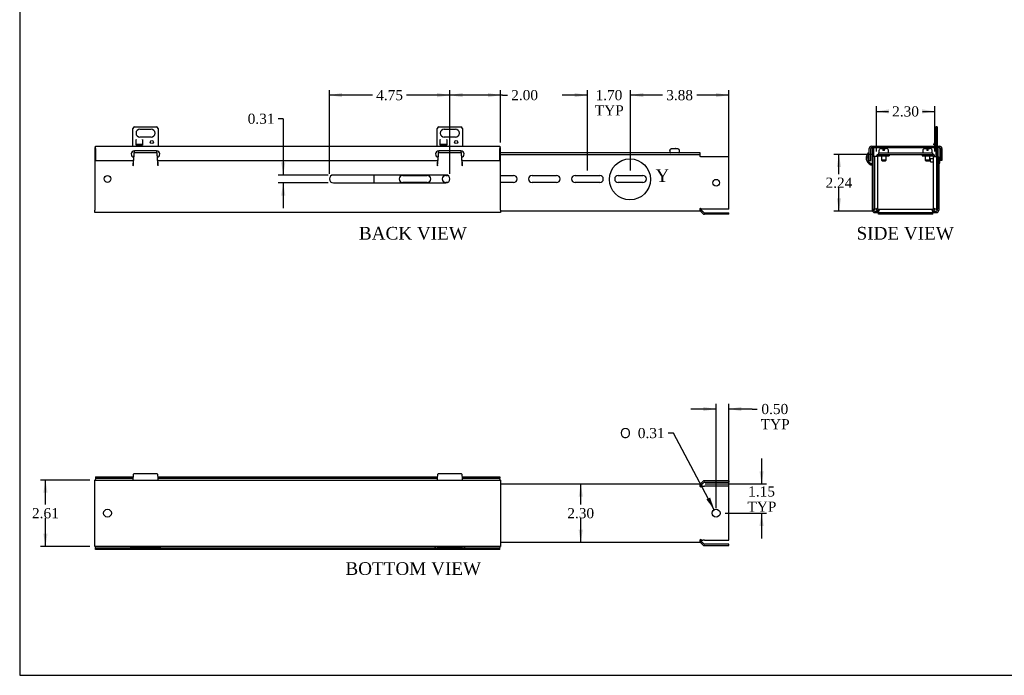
# Model space of a CAD drawing. Header units: inches. Extents: x 0.2 to 77.9, y -0.5 to 51.8.
# Tile 1 of 9: x 0.2 to 39.1, y 0.1 to 25.9. Entities that reach past the tile are written whole.
import ezdxf
from ezdxf.enums import TextEntityAlignment as Align
from ezdxf.lldxf.tags import DXFTag

# ---------------------------------------------------------------- set-up
doc = ezdxf.new("R2010")
doc.units = ezdxf.units.IN
doc.header["$MEASUREMENT"] = 0
for name, color, linetype in [('COM55240', 7, 'Continuous'), ('COM55544-1', 7, 'Continuous'), ('COM55545-1', 7, 'Continuous'), ('COM55546-1', 7, 'Continuous'), ('COM55609-1', 7, 'Continuous'), ('Default', 7, 'Continuous'), ('RVT19019', 7, 'Continuous'), ('SCS19491', 7, 'Continuous')]:
    doc.layers.add(name, color=color, linetype=linetype)
doc.styles.add('SEACAD_Solid_Edge_ANSI1_Symbols', font='txt')
doc.styles.add('SEACAD_Times_New_Roman', font='times.ttf')
tags = doc.linetypes.add('CENTER2', pattern=[1.125, 0.75, -0.125, 0.125, -0.125]).pattern_tags.tags
tags[10:11] = [DXFTag(74, 4), DXFTag(75, 0), DXFTag(340, '0'), DXFTag(46, 0.0), DXFTag(50, 0.0), DXFTag(44, 0.0), DXFTag(45, 0.0)]
tags[8:9] = [DXFTag(74, 4), DXFTag(75, 0), DXFTag(340, '0'), DXFTag(46, 0.0), DXFTag(50, 0.0), DXFTag(44, 0.0), DXFTag(45, 0.0)]
tags[6:7] = [DXFTag(74, 4), DXFTag(75, 0), DXFTag(340, '0'), DXFTag(46, 0.0), DXFTag(50, 0.0), DXFTag(44, 0.0), DXFTag(45, 0.0)]
tags[4:5] = [DXFTag(74, 4), DXFTag(75, 0), DXFTag(340, '0'), DXFTag(46, 0.0), DXFTag(50, 0.0), DXFTag(44, 0.0), DXFTag(45, 0.0)]
doc.dimstyles.new('HAMMOND_(STH_-_66x44)', dxfattribs={"dimtxt": 0.4, "dimasz": 0.5, "dimexe": 0.2, "dimexo": 0.2, "dimgap": 0.1, "dimtad": 0, "dimtih": 1, "dimtoh": 1, "dimzin": 0, "dimdsep": 46, "dimtxsty": 'SEACAD_Times_New_Roman', "dimblk1": '_SE_FILLED', "dimblk2": '_SE_FILLED', "dimsah": 1, "dimcen": 0.2, "dimadec": 0, "dimazin": 0, "dimtfac": 0.8, "dimtofl": 0, "dimtmove": 0, "dimatfit": 3, "dimfxl": 1, "dimtolj": 1, "dimtzin": 0, "dimarcsym": 0})

# ---------------------------------------------------------------- blocks, each defined once
blk = doc.blocks.new('SE')
at = {"layer": 'COM55240', "color": 7, "linetype": 'Continuous'}
for p, q in [((36.421, 21.691), (36.364, 21.691)), ((36.364, 21.691), (36.364, 21.629)), ((36.364, 21.629), (36.364, 20.927)), ((36.421, 21.629), (36.364, 21.629)), ((36.421, 21.691), (36.421, 21.629)), ((36.421, 21.629), (36.421, 20.927)), ((36.361, 21.179), (36.276, 20.997)), ((36.328, 20.973), (36.276, 20.997)), ((36.364, 21.05), (36.328, 20.973)), ((36.364, 20.87), (36.364, 20.52))]:
    blk.add_line(p, q, dxfattribs=at)
blk.add_arc((36.335, 21.191), 0.029, 335, 0, dxfattribs=at)
at = {"layer": 'COM55544-1', "color": 7, "linetype": 'Continuous'}
for p, q in [((33.739, 20.673), (33.731, 20.684)), ((33.864, 18.399), (33.864, 20.87)), ((33.864, 20.87), (33.921, 20.87)), ((33.921, 20.52), (33.921, 20.87)), ((36.421, 20.87), (36.421, 20.52)), ((36.478, 20.87), (36.421, 20.87)), ((36.478, 20.87), (36.478, 18.399)), ((33.797, 20.196), (33.816, 20.25)), ((33.797, 20.196), (33.845, 20.179)), ((33.816, 20.25), (33.864, 20.233)), ((33.845, 20.179), (33.864, 20.231)), ((33.921, 18.399), (33.921, 18.45)), ((33.95, 18.37), (34.106, 18.37)), ((33.95, 18.313), (34.1, 18.313)), ((36.235, 18.37), (36.392, 18.37)), ((36.241, 18.313), (36.392, 18.313)), ((36.421, 18.45), (36.421, 18.399))]:
    blk.add_line(p, q, dxfattribs=at)
for centre, radius, start, end in [((33.892, 20.458), 0.278, 125.398, 250), ((33.892, 20.458), 0.221, 133.8652, 250), ((33.835, 20.152), 0.029, 0.0001, 69.9999), ((33.95, 18.399), 0.086, 180, 270), ((33.95, 18.399), 0.029, 180, 270), ((36.392, 18.399), 0.086, 270, 0), ((36.392, 18.399), 0.029, 270, 0)]:
    blk.add_arc(centre, radius, start, end, dxfattribs=at)
at = {"layer": 'COM55545-1', "color": 7, "linetype": 'Continuous'}
for p, q in [((33.739, 20.365), (33.739, 20.841)), ((33.796, 20.365), (33.796, 20.841)), ((33.825, 20.927), (36.517, 20.927)), ((33.825, 20.87), (33.864, 20.87)), ((33.921, 20.87), (36.421, 20.87)), ((36.478, 20.87), (36.517, 20.87)), ((36.546, 20.841), (36.546, 20.365)), ((36.603, 20.841), (36.603, 20.365)), ((33.739, 20.365), (33.796, 20.365)), ((36.603, 20.365), (36.546, 20.365))]:
    blk.add_line(p, q, dxfattribs=at)
for centre, radius, start, end in [((33.825, 20.841), 0.086, 90, 180), ((33.825, 20.841), 0.029, 90, 180), ((36.517, 20.841), 0.086, 0, 90), ((36.517, 20.841), 0.029, 0, 90)]:
    blk.add_arc(centre, radius, start, end, dxfattribs=at)
at = {"layer": 'COM55546-1', "color": 7, "linetype": 'Continuous'}
for p, q in [((34.106, 20.606), (34.113, 20.606)), ((34.52, 20.606), (34.52, 20.549)), ((35.821, 20.606), (35.821, 20.549)), ((36.229, 20.606), (36.235, 20.606)), ((33.895, 18.45), (33.895, 20.52)), ((33.952, 20.52), (33.895, 20.52)), ((33.952, 18.45), (33.952, 20.52)), ((33.96, 20.52), (33.952, 20.52)), ((34.052, 20.52), (33.96, 20.52)), ((34.052, 20.52), (34.077, 20.52)), ((34.077, 18.456), (34.077, 20.52)), ((34.106, 20.549), (34.52, 20.549)), ((35.821, 20.549), (36.235, 20.549)), ((36.264, 20.52), (36.29, 20.52)), ((36.264, 20.52), (36.264, 18.456)), ((36.29, 20.52), (36.381, 20.52)), ((36.389, 20.52), (36.381, 20.52)), ((36.389, 20.52), (36.389, 18.45)), ((36.389, 20.52), (36.446, 20.52)), ((36.446, 20.52), (36.446, 18.45)), ((33.895, 18.45), (33.952, 18.45)), ((33.952, 18.45), (33.96, 18.45)), ((34.014, 18.45), (33.96, 18.45)), ((34.014, 18.45), (34.052, 18.488)), ((34.02, 18.456), (34.077, 18.456)), ((34.138, 18.402), (34.1, 18.365)), ((34.1, 18.365), (34.1, 18.311)), ((34.1, 18.311), (34.1, 18.302)), ((36.241, 18.302), (34.1, 18.302)), ((34.1, 18.245), (34.1, 18.302)), ((34.106, 18.37), (34.106, 18.427)), ((36.235, 18.427), (34.106, 18.427)), ((36.241, 18.365), (36.204, 18.402)), ((36.235, 18.37), (36.235, 18.427)), ((36.241, 18.311), (36.241, 18.365)), ((36.241, 18.302), (36.241, 18.311)), ((36.241, 18.245), (36.241, 18.302)), ((36.321, 18.456), (36.264, 18.456)), ((36.29, 18.488), (36.328, 18.45)), ((36.381, 18.45), (36.328, 18.45)), ((36.381, 18.45), (36.389, 18.45)), ((36.446, 18.45), (36.389, 18.45)), ((36.241, 18.245), (34.1, 18.245))]:
    blk.add_line(p, q, dxfattribs=at)
for centre, radius, start, end in [((34.106, 20.52), 0.086, 90, 180), ((36.235, 20.52), 0.086, 0, 90), ((34.106, 20.52), 0.029, 90, 180), ((36.235, 20.52), 0.029, 0, 90), ((34.106, 18.456), 0.086, 180, 270), ((34.106, 18.456), 0.029, 180, 270), ((36.235, 18.456), 0.086, 270, 0), ((36.235, 18.456), 0.029, 270, 0)]:
    blk.add_arc(centre, radius, start, end, dxfattribs=at)
for points in [[(34.077, 18.456), (34.077, 18.462), (34.075, 18.467), (34.066, 18.478), (34.06, 18.483), (34.052, 18.488)], [(34.138, 18.402), (34.132, 18.41), (34.127, 18.417), (34.116, 18.425), (34.111, 18.427), (34.106, 18.427)], [(36.235, 18.427), (36.23, 18.427), (36.225, 18.425), (36.214, 18.417), (36.209, 18.41), (36.204, 18.402)], [(36.29, 18.488), (36.282, 18.483), (36.275, 18.478), (36.267, 18.467), (36.264, 18.462), (36.264, 18.456)]]:
    blk.add_open_spline(points, degree=3, knots=[0, 0, 0, 0, 0.5, 0.5, 1, 1, 1, 1], dxfattribs=at)
at = {"layer": 'COM55609-1', "color": 7, "linetype": 'Continuous'}
for p, q in [((34.113, 20.663), (36.229, 20.663)), ((34.113, 20.606), (34.113, 20.663)), ((34.113, 20.606), (36.229, 20.606)), ((36.229, 20.663), (36.229, 20.606))]:
    blk.add_line(p, q, dxfattribs=at)
at = {"layer": 'RVT19019', "color": 7, "linetype": 'Continuous'}
for p, q in [((36.15, 20.308), (36.15, 20.433)), ((36.264, 20.433), (36.15, 20.433)), ((36.15, 20.308), (36.264, 20.308)), ((36.518, 20.265), (36.518, 20.475))]:
    blk.add_line(p, q, dxfattribs=at)
for centre, start, end in [((36.498, 20.475), 0, 180), ((36.498, 20.265), 180, 0)]:
    blk.add_arc(centre, 0.02, start, end, dxfattribs=at)
at = {"layer": 'SCS19491', "color": 7, "linetype": 'Continuous'}
for p, q in [((34.121, 20.748), (34.121, 20.688)), ((34.189, 20.834), (34.215, 20.838)), ((34.215, 20.838), (34.279, 20.838)), ((34.279, 20.838), (34.279, 20.763)), ((34.339, 20.763), (34.279, 20.763)), ((34.339, 20.838), (34.404, 20.838)), ((34.339, 20.763), (34.339, 20.838)), ((34.496, 20.688), (34.496, 20.748)), ((35.845, 20.748), (35.845, 20.688)), ((35.913, 20.834), (35.939, 20.838)), ((35.939, 20.838), (36.003, 20.838)), ((36.003, 20.838), (36.003, 20.763)), ((36.063, 20.763), (36.003, 20.763)), ((36.063, 20.838), (36.128, 20.838)), ((36.063, 20.763), (36.063, 20.838)), ((36.22, 20.688), (36.22, 20.748)), ((34.214, 20.549), (34.214, 20.38)), ((34.404, 20.38), (34.214, 20.38)), ((34.214, 20.38), (34.244, 20.35)), ((34.244, 20.35), (34.374, 20.35)), ((34.374, 20.35), (34.404, 20.38)), ((34.404, 20.38), (34.404, 20.549)), ((35.938, 20.549), (35.938, 20.38)), ((36.128, 20.38), (35.938, 20.38)), ((35.938, 20.38), (35.968, 20.35)), ((35.968, 20.35), (36.098, 20.35)), ((36.098, 20.35), (36.128, 20.38)), ((36.128, 20.38), (36.128, 20.549))]:
    blk.add_line(p, q, dxfattribs=at)
for centre, radius, start, end in [((34.211, 20.748), 0.09, 104.8512, 180), ((34.146, 20.688), 0.025, 180, 270), ((34.404, 20.744), 0.0938, 72.0854, 90.0791), ((34.406, 20.748), 0.09, 0, 73.3067), ((34.471, 20.688), 0.025, 270, 0), ((35.935, 20.748), 0.09, 104.8512, 180), ((35.87, 20.688), 0.025, 180, 270), ((36.128, 20.744), 0.0938, 72.0854, 90.0791), ((36.13, 20.748), 0.09, 0, 73.3067), ((36.195, 20.688), 0.025, 270, 0)]:
    blk.add_arc(centre, radius, start, end, dxfattribs=at)
for points in [[(34.188, 20.835), (34.188, 20.835), (34.189, 20.835), (34.189, 20.834)], [(34.433, 20.833), (34.432, 20.834), (34.432, 20.834), (34.432, 20.834)], [(35.912, 20.835), (35.912, 20.835), (35.913, 20.835), (35.913, 20.834)], [(36.157, 20.833), (36.156, 20.834), (36.156, 20.834), (36.156, 20.834)]]:
    blk.add_open_spline(points, degree=3, dxfattribs=at)
blk = doc.blocks.new('SE2')
at = {"layer": 'COM55240', "color": 7, "linetype": 'Continuous'}
for p, q in [((4.699, 20.927), (4.699, 21.629)), ((4.762, 21.691), (5.637, 21.691)), ((4.98, 21.597), (5.418, 21.597)), ((5.699, 21.629), (5.699, 20.927)), ((16.699, 20.927), (16.699, 21.629)), ((16.762, 21.691), (17.637, 21.691)), ((16.98, 21.597), (17.418, 21.597)), ((17.699, 21.629), (17.699, 20.927)), ((4.824, 21.191), (4.824, 21.191)), ((4.824, 20.972), (4.824, 21.191)), ((4.824, 21.191), (4.824, 21.179)), ((4.824, 20.997), (4.824, 21.179)), ((4.824, 20.973), (4.824, 20.997)), ((5.074, 20.997), (4.824, 20.997)), ((5.074, 20.973), (4.824, 20.973)), ((5.074, 20.972), (4.824, 20.972)), ((5.418, 21.285), (4.98, 21.285)), ((5.074, 21.191), (5.074, 20.972)), ((5.074, 21.191), (5.074, 21.191)), ((5.074, 21.179), (5.074, 21.191)), ((5.074, 21.179), (5.074, 20.997)), ((5.074, 20.973), (5.074, 20.997)), ((16.824, 21.191), (16.824, 21.191)), ((16.824, 20.972), (16.824, 21.191)), ((16.824, 21.191), (16.824, 21.179)), ((16.824, 20.997), (16.824, 21.179)), ((16.824, 20.973), (16.824, 20.997)), ((17.074, 20.997), (16.824, 20.997)), ((17.074, 20.973), (16.824, 20.973)), ((17.074, 20.972), (16.824, 20.972)), ((17.418, 21.285), (16.98, 21.285)), ((17.074, 21.191), (17.074, 20.972)), ((17.074, 21.191), (17.074, 21.191)), ((17.074, 21.179), (17.074, 21.191)), ((17.074, 21.179), (17.074, 20.997)), ((17.074, 20.973), (17.074, 20.997))]:
    blk.add_line(p, q, dxfattribs=at)
for centre in [(5.449, 21.091), (17.449, 21.091)]:
    blk.add_circle(centre, 0.0625, dxfattribs=at)
for centre, radius, start, end in [((4.813, 21.577), 0.125, 114.2952, 155.7048), ((4.98, 21.441), 0.156, 90, 270), ((5.418, 21.441), 0.156, 270, 90), ((5.585, 21.577), 0.125, 24.2952, 65.7048), ((16.813, 21.577), 0.125, 114.2952, 155.7048), ((16.98, 21.441), 0.156, 90, 270), ((17.418, 21.441), 0.156, 270, 90), ((17.585, 21.577), 0.125, 24.2952, 65.7048), ((4.813, 20.336), 0.125, 213.8124, 218.1016), ((5.585, 20.336), 0.125, 321.7617, 326.1876)]:
    blk.add_arc(centre, radius, start, end, dxfattribs=at)
at = {"layer": 'COM55544-1', "color": 7, "linetype": 'Continuous'}
for p, q in [((3.199, 20.87), (3.199, 18.399)), ((3.23, 20.87), (3.199, 20.87)), ((4.751, 20.74), (4.729, 20.495)), ((4.76, 20.684), (5.638, 20.684)), ((5.669, 20.495), (5.648, 20.74)), ((16.751, 20.74), (16.729, 20.495)), ((16.76, 20.684), (17.638, 20.684)), ((17.669, 20.495), (17.648, 20.74)), ((19.199, 20.87), (19.168, 20.87)), ((19.199, 18.399), (19.199, 20.87)), ((4.718, 20.365), (4.699, 20.152)), ((4.709, 20.232), (4.713, 20.25)), ((4.709, 20.179), (4.709, 20.232)), ((4.709, 20.179), (4.713, 20.196)), ((4.713, 20.196), (4.713, 20.25)), ((4.74, 20.458), (4.74, 20.458)), ((5.659, 20.458), (5.659, 20.458)), ((5.699, 20.152), (5.68, 20.365)), ((5.685, 20.25), (5.69, 20.232)), ((5.685, 20.196), (5.685, 20.25)), ((5.685, 20.196), (5.69, 20.179)), ((5.69, 20.179), (5.69, 20.232)), ((16.718, 20.365), (16.699, 20.152)), ((16.709, 20.232), (16.713, 20.25)), ((16.709, 20.179), (16.709, 20.232)), ((16.709, 20.179), (16.713, 20.196)), ((16.713, 20.196), (16.713, 20.25)), ((16.74, 20.458), (16.74, 20.458)), ((17.659, 20.458), (17.659, 20.458)), ((17.699, 20.152), (17.68, 20.365)), ((17.685, 20.25), (17.69, 20.232)), ((17.685, 20.196), (17.685, 20.25)), ((17.685, 20.196), (17.69, 20.179)), ((17.69, 20.179), (17.69, 20.232)), ((4.699, 20.152), (4.704, 20.152)), ((5.694, 20.152), (5.699, 20.152)), ((16.699, 20.152), (16.704, 20.152)), ((17.694, 20.152), (17.699, 20.152)), ((17.043, 19.791), (12.605, 19.791)), ((12.605, 19.479), (17.043, 19.479)), ((3.199, 18.313), (3.199, 18.399)), ((19.199, 18.313), (3.199, 18.313)), ((19.199, 18.399), (19.199, 18.313))]:
    blk.add_line(p, q, dxfattribs=at)
blk.add_circle((3.699, 19.635), 0.133, dxfattribs=at)
for centre, radius, start, end in [((6.23, 20.105), 1.527, 175.2, 178.238), ((4.168, 20.105), 1.527, 1.762, 4.8), ((18.23, 20.105), 1.527, 175.2, 178.238), ((16.168, 20.105), 1.527, 1.762, 4.8), ((4.871, 20.137), 0.167, 165.6155, 175.0878), ((5.527, 20.137), 0.167, 4.9122, 14.3845), ((16.871, 20.137), 0.167, 165.6155, 175.0878), ((17.527, 20.137), 0.167, 4.9122, 14.3845), ((12.605, 19.635), 0.156, 90, 270), ((17.043, 19.635), 0.156, 270, 90)]:
    blk.add_arc(centre, radius, start, end, dxfattribs=at)
for points, knots in [([(4.713, 20.196), (4.715, 20.205), (4.717, 20.217), (4.721, 20.246), (4.723, 20.264), (4.727, 20.303), (4.729, 20.325), (4.733, 20.371), (4.735, 20.395), (4.739, 20.445), (4.741, 20.471), (4.745, 20.521), (4.747, 20.545), (4.751, 20.591), (4.753, 20.613), (4.757, 20.652), (4.758, 20.67), (4.76, 20.684)], [0, 0, 0, 0, 0.125, 0.125, 0.25, 0.25, 0.375, 0.375, 0.5, 0.5, 0.625, 0.625, 0.75, 0.75, 0.875, 0.875, 1, 1, 1, 1]), ([(5.638, 20.684), (5.64, 20.67), (5.642, 20.652), (5.646, 20.613), (5.648, 20.591), (5.652, 20.545), (5.654, 20.521), (5.658, 20.471), (5.659, 20.445), (5.663, 20.395), (5.665, 20.371), (5.669, 20.325), (5.671, 20.303), (5.675, 20.264), (5.677, 20.246), (5.681, 20.217), (5.683, 20.205), (5.685, 20.196)], [0, 0, 0, 0, 0.125, 0.125, 0.25, 0.25, 0.375, 0.375, 0.5, 0.5, 0.625, 0.625, 0.75, 0.75, 0.875, 0.875, 1, 1, 1, 1]), ([(16.713, 20.196), (16.715, 20.205), (16.717, 20.217), (16.721, 20.246), (16.723, 20.264), (16.727, 20.303), (16.729, 20.325), (16.733, 20.371), (16.735, 20.395), (16.739, 20.445), (16.741, 20.471), (16.745, 20.521), (16.747, 20.545), (16.751, 20.591), (16.753, 20.613), (16.757, 20.652), (16.758, 20.67), (16.76, 20.684)], [0, 0, 0, 0, 0.125, 0.125, 0.25, 0.25, 0.375, 0.375, 0.5, 0.5, 0.625, 0.625, 0.75, 0.75, 0.875, 0.875, 1, 1, 1, 1]), ([(17.638, 20.684), (17.64, 20.67), (17.642, 20.652), (17.646, 20.613), (17.648, 20.591), (17.652, 20.545), (17.654, 20.521), (17.658, 20.471), (17.659, 20.445), (17.663, 20.395), (17.665, 20.371), (17.669, 20.325), (17.671, 20.303), (17.675, 20.264), (17.677, 20.246), (17.681, 20.217), (17.683, 20.205), (17.685, 20.196)], [0, 0, 0, 0, 0.125, 0.125, 0.25, 0.25, 0.375, 0.375, 0.5, 0.5, 0.625, 0.625, 0.75, 0.75, 0.875, 0.875, 1, 1, 1, 1]), ([(4.713, 20.25), (4.717, 20.264), (4.721, 20.288), (4.729, 20.35), (4.733, 20.388), (4.738, 20.438), (4.739, 20.448), (4.74, 20.458)], [0, 0, 0, 0, 0.25, 0.25, 0.5, 0.5, 0.5618883, 0.5618883, 0.5618883, 0.5618883]), ([(5.659, 20.458), (5.66, 20.448), (5.66, 20.438), (5.665, 20.388), (5.669, 20.35), (5.677, 20.288), (5.681, 20.264), (5.685, 20.25)], [0.4381118, 0.4381118, 0.4381118, 0.4381118, 0.5, 0.5, 0.75, 0.75, 1, 1, 1, 1]), ([(16.713, 20.25), (16.717, 20.264), (16.721, 20.288), (16.729, 20.35), (16.733, 20.388), (16.738, 20.438), (16.739, 20.448), (16.74, 20.458)], [0, 0, 0, 0, 0.25, 0.25, 0.5, 0.5, 0.5618883, 0.5618883, 0.5618883, 0.5618883]), ([(17.659, 20.458), (17.66, 20.448), (17.66, 20.438), (17.665, 20.388), (17.669, 20.35), (17.677, 20.288), (17.681, 20.264), (17.685, 20.25)], [0.4381118, 0.4381118, 0.4381118, 0.4381118, 0.5, 0.5, 0.75, 0.75, 1, 1, 1, 1])]:
    blk.add_open_spline(points, degree=3, knots=knots, dxfattribs=at)
at = {"layer": 'COM55545-1', "color": 7, "linetype": 'Continuous'}
for p, q in [((3.23, 20.927), (19.168, 20.927)), ((3.23, 20.841), (3.23, 20.927)), ((3.23, 20.841), (3.23, 20.365)), ((5.637, 20.74), (4.762, 20.74)), ((17.637, 20.74), (16.762, 20.74)), ((19.168, 20.927), (19.168, 20.841)), ((19.168, 20.365), (19.168, 20.841)), ((3.23, 20.365), (4.73, 20.365)), ((5.668, 20.365), (16.73, 20.365)), ((17.668, 20.365), (19.168, 20.365))]:
    blk.add_line(p, q, dxfattribs=at)
for centre, start, end in [((4.762, 20.615), 90, 261.1626), ((5.637, 20.615), 278.8814, 90), ((16.762, 20.615), 90, 261.1626), ((17.637, 20.615), 278.8814, 90)]:
    blk.add_arc(centre, 0.125, start, end, dxfattribs=at)
at = {"layer": 'COM55546-1', "color": 7, "linetype": 'Continuous'}
for p, q in [((16.739, 20.606), (16.752, 20.606)), ((17.646, 20.606), (17.659, 20.606)), ((19.199, 20.606), (27.062, 20.606)), ((27.062, 20.606), (27.062, 20.52)), ((27.083, 20.52), (27.062, 20.52)), ((27.083, 20.52), (27.174, 20.52)), ((27.174, 20.52), (27.235, 20.52)), ((27.235, 20.52), (28.199, 20.52)), ((28.199, 18.45), (28.199, 20.52)), ((14.199, 19.791), (14.199, 19.479)), ((15.34, 19.775), (16.309, 19.775)), ((16.309, 19.494), (15.34, 19.494)), ((17.04, 19.775), (17.111, 19.775)), ((17.111, 19.494), (17.04, 19.494)), ((19.199, 19.775), (19.709, 19.775)), ((19.709, 19.494), (19.199, 19.494)), ((20.44, 19.775), (21.409, 19.775)), ((21.409, 19.494), (20.44, 19.494)), ((22.14, 19.775), (23.109, 19.775)), ((23.109, 19.494), (22.14, 19.494)), ((23.84, 19.775), (24.809, 19.775)), ((24.809, 19.494), (23.84, 19.494)), ((27.062, 18.37), (19.199, 18.37)), ((27.062, 18.456), (27.062, 18.37)), ((27.121, 18.45), (27.083, 18.488)), ((27.083, 18.362), (27.123, 18.402)), ((27.083, 18.362), (27.12, 18.324)), ((27.12, 18.324), (27.16, 18.365)), ((27.174, 18.271), (27.12, 18.324)), ((27.174, 18.45), (27.121, 18.45)), ((27.123, 18.402), (27.16, 18.365)), ((27.16, 18.365), (27.214, 18.311)), ((27.235, 18.45), (27.174, 18.45)), ((28.199, 18.45), (27.235, 18.45)), ((27.235, 18.302), (28.199, 18.302)), ((28.199, 18.245), (28.199, 18.302)), ((28.199, 18.245), (27.235, 18.245))]:
    blk.add_line(p, q, dxfattribs=at)
blk.add_circle((27.699, 19.485), 0.133, dxfattribs=at)
for centre, radius, start, end in [((15.34, 19.635), 0.14, 90, 270), ((16.309, 19.635), 0.141, 270, 90), ((17.04, 19.635), 0.14, 90, 270), ((19.709, 19.635), 0.141, 270, 90), ((20.44, 19.635), 0.14, 90, 270), ((21.409, 19.635), 0.141, 270, 90), ((22.14, 19.635), 0.14, 90, 270), ((23.109, 19.635), 0.141, 270, 90), ((23.84, 19.635), 0.14, 90, 270), ((24.809, 19.635), 0.141, 270, 90), ((26.866, 18.605), 0.246, 322.7794, 331.6074), ((26.859, 18.919), 0.505, 293.7221, 298.1683), ((27.062, 18.341), 0.086, 45, 90), ((27.062, 18.341), 0.0293, 45.236, 89.764), ((27.235, 18.331), 0.086, 225, 270), ((27.235, 18.331), 0.029, 225, 270)]:
    blk.add_arc(centre, radius, start, end, dxfattribs=at)
at = {"layer": 'COM55609-1', "color": 7, "linetype": 'Continuous'}
for p, q in [((16.758, 20.663), (16.744, 20.663)), ((17.654, 20.663), (17.64, 20.663)), ((27.074, 20.663), (19.199, 20.663)), ((27.074, 20.606), (27.062, 20.606)), ((27.074, 20.606), (27.074, 20.663))]:
    blk.add_line(p, q, dxfattribs=at)
at = {"layer": 'SCS19491', "color": 7, "linetype": 'Continuous'}
for p, q in [((25.874, 20.748), (25.874, 20.688)), ((25.878, 20.763), (25.875, 20.763)), ((25.969, 20.838), (26.031, 20.838)), ((26.032, 20.834), (26.092, 20.834)), ((26.086, 20.838), (26.083, 20.838)), ((26.088, 20.838), (26.086, 20.838)), ((26.086, 20.838), (26.086, 20.834)), ((26.091, 20.838), (26.088, 20.838)), ((26.088, 20.834), (26.088, 20.838)), ((26.091, 20.838), (26.154, 20.838)), ((26.092, 20.834), (26.091, 20.838)), ((26.245, 20.763), (26.248, 20.763)), ((26.249, 20.688), (26.249, 20.748))]:
    blk.add_line(p, q, dxfattribs=at)
for centre, radius, start, end in [((25.964, 20.748), 0.09, 170.4059, 180), ((25.899, 20.688), 0.025, 180, 270), ((26.224, 20.688), 0.025, 270, 0), ((26.159, 20.748), 0.09, 0, 9.5941)]:
    blk.add_arc(centre, radius, start, end, dxfattribs=at)
for points in [[(25.878, 20.763), (25.879, 20.768), (25.88, 20.773), (25.884, 20.783), (25.886, 20.788), (25.891, 20.798), (25.895, 20.802), (25.902, 20.81), (25.905, 20.814), (25.914, 20.821), (25.918, 20.824), (25.927, 20.829), (25.932, 20.831), (25.942, 20.834), (25.948, 20.836), (25.958, 20.837), (25.964, 20.838), (25.969, 20.838)], [(26.154, 20.838), (26.16, 20.838), (26.165, 20.837), (26.176, 20.836), (26.181, 20.834), (26.191, 20.831), (26.196, 20.829), (26.205, 20.823), (26.21, 20.821), (26.218, 20.814), (26.222, 20.81), (26.229, 20.802), (26.232, 20.798), (26.237, 20.788), (26.24, 20.783), (26.243, 20.773), (26.245, 20.768), (26.245, 20.763)]]:
    blk.add_open_spline(points, degree=3, knots=[0, 0, 0, 0, 0.125, 0.125, 0.25, 0.25, 0.375, 0.375, 0.5, 0.5, 0.625, 0.625, 0.75, 0.75, 0.875, 0.875, 1, 1, 1, 1], dxfattribs=at)
for points in [[(26.031, 20.838), (26.031, 20.838), (26.031, 20.837), (26.032, 20.834)], [(26.083, 20.838), (26.083, 20.838), (26.082, 20.836), (26.082, 20.833)]]:
    blk.add_open_spline(points, degree=3, dxfattribs=at)
blk = doc.blocks.new('SE5')
at = {"layer": 'COM55544-1', "color": 7, "linetype": 'Continuous'}
for p, q in [((3.199, 7.683), (3.199, 7.769)), ((3.199, 7.769), (19.199, 7.769)), ((4.709, 7.788), (4.713, 7.836)), ((5.659, 8.019), (4.74, 8.019)), ((5.685, 7.836), (5.69, 7.788)), ((16.709, 7.788), (16.713, 7.836)), ((17.659, 8.019), (16.74, 8.019)), ((17.685, 7.836), (17.69, 7.788)), ((19.199, 7.769), (19.199, 7.683)), ((3.199, 5.241), (3.199, 7.683)), ((19.199, 7.683), (19.199, 5.241)), ((3.199, 5.155), (3.199, 5.241)), ((19.199, 5.155), (3.199, 5.155)), ((19.199, 5.241), (19.199, 5.155))]:
    blk.add_line(p, q, dxfattribs=at)
blk.add_circle((3.699, 6.462), 0.156, dxfattribs=at)
for points, knots in [([(4.704, 7.769), (4.705, 7.769), (4.705, 7.769), (4.706, 7.771), (4.706, 7.773), (4.707, 7.776), (4.707, 7.778), (4.708, 7.783), (4.708, 7.785), (4.709, 7.788)], [0, 0, 0, 0, 0.25, 0.25, 0.5, 0.5, 0.75, 0.75, 1, 1, 1, 1]), ([(4.713, 7.836), (4.715, 7.86), (4.717, 7.882), (4.721, 7.923), (4.723, 7.942), (4.727, 7.973), (4.729, 7.986), (4.733, 8.006), (4.735, 8.013), (4.738, 8.018), (4.739, 8.019), (4.74, 8.019)], [0, 0, 0, 0, 0.125, 0.125, 0.25, 0.25, 0.375, 0.375, 0.5, 0.5, 0.5617917, 0.5617917, 0.5617917, 0.5617917]), ([(5.659, 8.019), (5.66, 8.019), (5.66, 8.018), (5.663, 8.013), (5.665, 8.006), (5.669, 7.986), (5.671, 7.973), (5.675, 7.942), (5.677, 7.923), (5.681, 7.882), (5.683, 7.86), (5.685, 7.836)], [0.4382083, 0.4382083, 0.4382083, 0.4382083, 0.5, 0.5, 0.625, 0.625, 0.75, 0.75, 0.875, 0.875, 1, 1, 1, 1]), ([(5.69, 7.788), (5.69, 7.785), (5.69, 7.783), (5.691, 7.778), (5.691, 7.776), (5.692, 7.773), (5.693, 7.771), (5.693, 7.769), (5.694, 7.769), (5.694, 7.769)], [0, 0, 0, 0, 0.25, 0.25, 0.5, 0.5, 0.75, 0.75, 1, 1, 1, 1]), ([(16.704, 7.769), (16.705, 7.769), (16.705, 7.769), (16.706, 7.771), (16.706, 7.773), (16.707, 7.776), (16.707, 7.778), (16.708, 7.783), (16.708, 7.785), (16.709, 7.788)], [0, 0, 0, 0, 0.25, 0.25, 0.5, 0.5, 0.75, 0.75, 1, 1, 1, 1]), ([(16.713, 7.836), (16.715, 7.86), (16.717, 7.882), (16.721, 7.923), (16.723, 7.942), (16.727, 7.973), (16.729, 7.986), (16.733, 8.006), (16.735, 8.013), (16.738, 8.018), (16.739, 8.019), (16.74, 8.019)], [0, 0, 0, 0, 0.125, 0.125, 0.25, 0.25, 0.375, 0.375, 0.5, 0.5, 0.5617917, 0.5617917, 0.5617917, 0.5617917]), ([(17.659, 8.019), (17.66, 8.019), (17.66, 8.018), (17.663, 8.013), (17.665, 8.006), (17.669, 7.986), (17.671, 7.973), (17.675, 7.942), (17.677, 7.923), (17.681, 7.882), (17.683, 7.86), (17.685, 7.836)], [0.4382083, 0.4382083, 0.4382083, 0.4382083, 0.5, 0.5, 0.625, 0.625, 0.75, 0.75, 0.875, 0.875, 1, 1, 1, 1]), ([(17.69, 7.788), (17.69, 7.785), (17.69, 7.783), (17.691, 7.778), (17.691, 7.776), (17.692, 7.773), (17.693, 7.771), (17.693, 7.769), (17.694, 7.769), (17.694, 7.769)], [0, 0, 0, 0, 0.25, 0.25, 0.5, 0.5, 0.75, 0.75, 1, 1, 1, 1])]:
    blk.add_open_spline(points, degree=3, knots=knots, dxfattribs=at)
at = {"layer": 'COM55545-1', "color": 7, "linetype": 'Continuous'}
for p, q in [((3.23, 7.894), (4.718, 7.894)), ((3.23, 7.894), (3.23, 7.837)), ((3.23, 7.837), (4.713, 7.837)), ((3.23, 7.837), (3.23, 7.808)), ((3.23, 7.769), (3.23, 7.808)), ((5.68, 7.894), (16.718, 7.894)), ((5.685, 7.837), (16.713, 7.837)), ((17.68, 7.894), (19.168, 7.894)), ((17.685, 7.837), (19.168, 7.837)), ((19.168, 7.894), (19.168, 7.837)), ((19.168, 7.808), (19.168, 7.837)), ((19.168, 7.808), (19.168, 7.769)), ((3.23, 5.116), (3.23, 5.155)), ((3.23, 5.116), (3.23, 5.087)), ((19.168, 5.087), (3.23, 5.087)), ((3.23, 5.03), (3.23, 5.087)), ((5.699, 5.105), (4.699, 5.105)), ((17.699, 5.097), (16.699, 5.097)), ((19.168, 5.155), (19.168, 5.116)), ((19.168, 5.087), (19.168, 5.116)), ((19.168, 5.03), (19.168, 5.087)), ((19.168, 5.03), (3.23, 5.03))]:
    blk.add_line(p, q, dxfattribs=at)
for centre, radius, start, end in [((4.699, 5.222), 0.125, 212.4118, 237.9948), ((4.697, 5.299), 0.194, 250.7495, 270.6864), ((5.702, 5.299), 0.194, 269.3027, 289.2614), ((5.699, 5.222), 0.125, 302.0052, 327.5882), ((16.699, 5.222), 0.125, 212.4118, 237.9948), ((16.699, 5.222), 0.125, 237.9948, 270), ((17.699, 5.222), 0.125, 270, 302.0052), ((17.699, 5.222), 0.125, 302.0052, 327.5882)]:
    blk.add_arc(centre, radius, start, end, dxfattribs=at)
at = {"layer": 'COM55546-1', "color": 7, "linetype": 'Continuous'}
for p, q in [((19.199, 7.613), (27.062, 7.613)), ((27.062, 7.613), (27.062, 7.527)), ((27.121, 7.659), (27.083, 7.621)), ((27.083, 7.621), (27.123, 7.581)), ((27.083, 7.495), (27.12, 7.532)), ((27.174, 7.532), (27.12, 7.532)), ((27.174, 7.713), (27.121, 7.659)), ((27.121, 7.659), (27.161, 7.619)), ((27.161, 7.619), (27.123, 7.581)), ((27.161, 7.619), (27.214, 7.672)), ((27.174, 7.532), (27.235, 7.532)), ((28.199, 7.738), (27.235, 7.738)), ((27.235, 7.681), (28.199, 7.681)), ((28.199, 7.532), (27.235, 7.532)), ((28.199, 7.738), (28.199, 7.681)), ((28.199, 5.392), (28.199, 7.532)), ((27.062, 5.311), (19.199, 5.311)), ((27.062, 5.397), (27.062, 5.311)), ((27.12, 5.392), (27.083, 5.429)), ((27.083, 5.303), (27.123, 5.343)), ((27.083, 5.303), (27.121, 5.265)), ((27.12, 5.392), (27.174, 5.392)), ((27.121, 5.265), (27.161, 5.305)), ((27.121, 5.265), (27.174, 5.211)), ((27.123, 5.343), (27.161, 5.305)), ((27.214, 5.252), (27.161, 5.305)), ((27.235, 5.392), (27.174, 5.392)), ((27.235, 5.392), (28.199, 5.392)), ((28.199, 5.243), (27.235, 5.243)), ((27.235, 5.186), (28.199, 5.186)), ((28.199, 5.186), (28.199, 5.243))]:
    blk.add_line(p, q, dxfattribs=at)
blk.add_circle((27.699, 6.462), 0.156, dxfattribs=at)
for centre, radius, start, end in [((27.062, 7.642), 0.0293, 270.236, 314.764), ((27.062, 7.642), 0.086, 270, 315), ((26.859, 7.064), 0.505, 61.8317, 66.2779), ((26.866, 7.378), 0.246, 28.3926, 37.2206), ((27.235, 7.652), 0.086, 90, 135), ((27.235, 7.652), 0.029, 90, 135), ((26.866, 5.546), 0.246, 322.7794, 331.6074), ((26.859, 5.86), 0.505, 293.7221, 298.1683), ((27.062, 5.282), 0.086, 45, 90), ((27.062, 5.282), 0.0293, 45.236, 89.764), ((27.235, 5.272), 0.086, 225, 270), ((27.235, 5.272), 0.029, 225, 270)]:
    blk.add_arc(centre, radius, start, end, dxfattribs=at)
at = {"layer": 'RVT19019', "color": 7, "linetype": 'Continuous'}
for p, q in [((5.304, 5.115), (5.094, 5.115)), ((17.304, 5.115), (17.094, 5.115))]:
    blk.add_line(p, q, dxfattribs=at)
for centre, start, end in [((5.094, 5.135), 90, 270), ((5.304, 5.135), 270, 90), ((17.094, 5.135), 90, 270), ((17.304, 5.135), 270, 90)]:
    blk.add_arc(centre, 0.02, start, end, dxfattribs=at)
blk = doc.blocks.new('DMBLK1955')
at = {"layer": 'Default', "linetype": 'Continuous', "transparency": 16777216}
for points in [[(27.199, 10.652), (27.199, 10.485), (27.699, 10.568)], [(28.699, 10.652), (28.199, 10.568), (28.699, 10.485)]]:
    blk.add_hatch(color=7, dxfattribs=at).paths.add_polyline_path(points)
at = {"layer": 'Default', "color": 7, "linetype": 'Continuous', "transparency": 16777216}
for p, q in [((27.699, 10.568), (26.699, 10.568)), ((27.699, 6.662), (27.699, 10.768)), ((28.199, 6.662), (28.199, 10.768)), ((29.117, 10.568), (28.199, 10.568)), ((29.117, 10.568), (29.317, 10.568))]:
    blk.add_line(p, q, dxfattribs=at)
at = {"layer": 'Default', "color": 7, "linetype": 'Continuous', "transparency": 16777216, "style": 'SEACAD_Times_New_Roman'}
for s, p in [('0.50', (29.485, 10.768)), ('TYP', (29.457, 10.168))]:
    blk.add_text(s, height=0.4, dxfattribs=at).set_placement(p, align=Align.TOP_LEFT)
blk = doc.blocks.new('_SE_FILLED')
at = {"color": 0}
blk.add_line((0, 0), (-1, 0), dxfattribs=at)
blk.add_solid([(0, 0), (-1, -0.1665), (-1, 0.1665), (0, 0)], dxfattribs=at)
blk = doc.blocks.new('DMBLK1956')
at = {"layer": 'Default', "linetype": 'Continuous', "transparency": 16777216}
for points in [[(29.575, 8.113), (29.409, 8.113), (29.492, 7.613)], [(29.575, 5.962), (29.492, 6.462), (29.409, 5.962)]]:
    blk.add_hatch(color=7, dxfattribs=at).paths.add_polyline_path(points)
at = {"layer": 'Default', "color": 7, "linetype": 'Continuous', "transparency": 16777216}
for p, q in [((29.492, 8.613), (29.492, 7.613)), ((27.262, 7.613), (29.692, 7.613)), ((28.055, 6.462), (29.692, 6.462)), ((29.492, 6.462), (29.492, 5.462))]:
    blk.add_line(p, q, dxfattribs=at)
at = {"layer": 'Default', "color": 7, "linetype": 'Continuous', "transparency": 16777216, "style": 'SEACAD_Times_New_Roman'}
for s, p in [('1.15', (28.961, 7.519)), ('TYP', (28.933, 6.919))]:
    blk.add_text(s, height=0.4, dxfattribs=at).set_placement(p, align=Align.TOP_LEFT)
blk = doc.blocks.new('DMBLK1957')
at = {"layer": 'Default', "linetype": 'Continuous', "transparency": 16777216}
blk.add_hatch(color=7, dxfattribs=at).paths.add_polyline_path([(27.316, 7.002), (27.626, 6.6), (27.463, 7.08)])
at = {"layer": 'Default', "color": 7, "linetype": 'Continuous', "transparency": 16777216}
for p, q in [((26.012, 9.62), (25.812, 9.62)), ((27.626, 6.6), (26.012, 9.62))]:
    blk.add_line(p, q, dxfattribs=at)
for s, style, p in [('O', 'SEACAD_Solid_Edge_ANSI1_Symbols', (23.914, 9.82)), ('0.31', 'SEACAD_Times_New_Roman', (24.611, 9.82))]:
    blk.add_text(s, height=0.4, dxfattribs=dict(at, style=style)).set_placement(p, align=Align.TOP_LEFT)
blk = doc.blocks.new('DMBLK1963')
at = {"layer": 'Default', "linetype": 'Continuous', "transparency": 16777216}
for points in [[(32.459, 20.106), (32.626, 20.106), (32.543, 20.606)], [(32.459, 18.87), (32.543, 18.37), (32.626, 18.87)]]:
    blk.add_hatch(color=7, dxfattribs=at).paths.add_polyline_path(points)
at = {"layer": 'Default', "color": 7, "linetype": 'Continuous', "transparency": 16777216}
for p, q in [((33.913, 20.606), (32.343, 20.606)), ((32.543, 19.828), (32.543, 20.606)), ((32.543, 18.37), (32.543, 19.288)), ((33.906, 18.37), (32.343, 18.37))]:
    blk.add_line(p, q, dxfattribs=at)
at = {"layer": 'Default', "color": 7, "linetype": 'Continuous', "transparency": 16777216, "style": 'SEACAD_Times_New_Roman'}
blk.add_text('2.24', height=0.4, dxfattribs=at).set_placement((32.012, 19.688), align=Align.TOP_LEFT)
blk = doc.blocks.new('DMBLK1964')
at = {"layer": 'Default', "linetype": 'Continuous', "transparency": 16777216}
for points in [[(34.52, 22.381), (34.02, 22.298), (34.52, 22.215)], [(35.821, 22.381), (35.821, 22.215), (36.321, 22.298)]]:
    blk.add_hatch(color=7, dxfattribs=at).paths.add_polyline_path(points)
at = {"layer": 'Default', "color": 7, "linetype": 'Continuous', "transparency": 16777216}
for p, q in [((34.02, 20.72), (34.02, 22.498)), ((34.02, 22.298), (34.5, 22.298)), ((35.841, 22.298), (36.321, 22.298)), ((36.321, 20.72), (36.321, 22.498))]:
    blk.add_line(p, q, dxfattribs=at)
at = {"layer": 'Default', "color": 7, "linetype": 'Continuous', "transparency": 16777216, "style": 'SEACAD_Times_New_Roman'}
blk.add_text('2.30', height=0.4, dxfattribs=at).set_placement((34.64, 22.498), align=Align.TOP_LEFT)
blk = doc.blocks.new('DMBLK1965')
at = {"layer": 'Default', "linetype": 'Continuous', "transparency": 16777216}
for points in [[(1.17, 7.269), (1.337, 7.269), (1.253, 7.769)], [(1.17, 5.655), (1.253, 5.155), (1.337, 5.655)]]:
    blk.add_hatch(color=7, dxfattribs=at).paths.add_polyline_path(points)
at = {"layer": 'Default', "color": 7, "linetype": 'Continuous', "transparency": 16777216}
for p, q in [((2.999, 7.769), (1.053, 7.769)), ((1.253, 6.802), (1.253, 7.769)), ((1.253, 5.155), (1.253, 6.262)), ((2.999, 5.155), (1.053, 5.155))]:
    blk.add_line(p, q, dxfattribs=at)
at = {"layer": 'Default', "color": 7, "linetype": 'Continuous', "transparency": 16777216, "style": 'SEACAD_Times_New_Roman'}
blk.add_text('2.61', height=0.4, dxfattribs=at).set_placement((0.723, 6.662), align=Align.TOP_LEFT)
blk = doc.blocks.new('DMBLK1966')
at = {"layer": 'Default', "linetype": 'Continuous', "transparency": 16777216}
for points in [[(22.278, 7.113), (22.445, 7.113), (22.361, 7.613)], [(22.278, 5.811), (22.361, 5.311), (22.445, 5.811)]]:
    blk.add_hatch(color=7, dxfattribs=at).paths.add_polyline_path(points)
at = {"layer": 'Default', "color": 7, "linetype": 'Continuous', "transparency": 16777216}
for p, q in [((22.361, 6.802), (22.361, 7.613)), ((22.361, 5.311), (22.361, 6.262))]:
    blk.add_line(p, q, dxfattribs=at)
at = {"layer": 'Default', "color": 7, "linetype": 'Continuous', "transparency": 16777216, "style": 'SEACAD_Times_New_Roman'}
blk.add_text('2.30', height=0.4, dxfattribs=at).set_placement((21.831, 6.662), align=Align.TOP_LEFT)
blk = doc.blocks.new('DMBLK1967')
at = {"layer": 'Default', "linetype": 'Continuous', "transparency": 16777216}
for points in [[(24.824, 23.024), (24.324, 22.94), (24.824, 22.857)], [(27.699, 23.024), (27.699, 22.857), (28.199, 22.94)]]:
    blk.add_hatch(color=7, dxfattribs=at).paths.add_polyline_path(points)
at = {"layer": 'Default', "color": 7, "linetype": 'Continuous', "transparency": 16777216}
for p, q in [((24.324, 19.975), (24.324, 23.14)), ((25.591, 22.94), (24.324, 22.94)), ((28.199, 22.94), (26.932, 22.94)), ((28.199, 19.685), (28.199, 23.14))]:
    blk.add_line(p, q, dxfattribs=at)
at = {"layer": 'Default', "color": 7, "linetype": 'Continuous', "transparency": 16777216, "style": 'SEACAD_Times_New_Roman'}
blk.add_text('3.88', height=0.4, dxfattribs=at).set_placement((25.731, 23.14), align=Align.TOP_LEFT)
blk = doc.blocks.new('DMBLK1968')
at = {"layer": 'Default', "linetype": 'Continuous', "transparency": 16777216}
for points in [[(22.124, 23.024), (22.124, 22.857), (22.624, 22.94)], [(24.824, 23.024), (24.324, 22.94), (24.824, 22.857)]]:
    blk.add_hatch(color=7, dxfattribs=at).paths.add_polyline_path(points)
at = {"layer": 'Default', "color": 7, "linetype": 'Continuous', "transparency": 16777216}
for p, q in [((22.624, 22.94), (21.624, 22.94)), ((22.624, 19.975), (22.624, 23.14)), ((24.324, 19.975), (24.324, 23.14)), ((25.324, 22.94), (24.324, 22.94))]:
    blk.add_line(p, q, dxfattribs=at)
at = {"layer": 'Default', "color": 7, "linetype": 'Continuous', "transparency": 16777216, "style": 'SEACAD_Times_New_Roman'}
for s, p in [('1.70', (22.943, 23.14)), ('TYP', (22.915, 22.54))]:
    blk.add_text(s, height=0.4, dxfattribs=at).set_placement(p, align=Align.TOP_LEFT)
blk = doc.blocks.new('DMBLK1974')
at = {"layer": 'Default', "linetype": 'Continuous', "transparency": 16777216}
for points in [[(17.699, 23.024), (17.199, 22.94), (17.699, 22.857)], [(18.699, 23.024), (18.699, 22.857), (19.199, 22.94)]]:
    blk.add_hatch(color=7, dxfattribs=at).paths.add_polyline_path(points)
at = {"layer": 'Default', "color": 7, "linetype": 'Continuous', "transparency": 16777216}
for p, q in [((17.199, 19.835), (17.199, 23.14)), ((19.279, 22.94), (17.199, 22.94)), ((19.199, 21.07), (19.199, 23.14)), ((19.279, 22.94), (19.479, 22.94))]:
    blk.add_line(p, q, dxfattribs=at)
at = {"layer": 'Default', "color": 7, "linetype": 'Continuous', "transparency": 16777216, "style": 'SEACAD_Times_New_Roman'}
blk.add_text('2.00', height=0.4, dxfattribs=at).set_placement((19.619, 23.14), align=Align.TOP_LEFT)
blk = doc.blocks.new('DMBLK1975')
at = {"layer": 'Default', "linetype": 'Continuous', "transparency": 16777216}
for points in [[(12.949, 23.024), (12.449, 22.94), (12.949, 22.857)], [(16.699, 23.024), (16.699, 22.857), (17.199, 22.94)]]:
    blk.add_hatch(color=7, dxfattribs=at).paths.add_polyline_path(points)
at = {"layer": 'Default', "color": 7, "linetype": 'Continuous', "transparency": 16777216}
for p, q in [((12.449, 19.835), (12.449, 23.14)), ((14.153, 22.94), (12.449, 22.94)), ((17.199, 22.94), (15.495, 22.94)), ((17.199, 19.835), (17.199, 23.14))]:
    blk.add_line(p, q, dxfattribs=at)
at = {"layer": 'Default', "color": 7, "linetype": 'Continuous', "transparency": 16777216, "style": 'SEACAD_Times_New_Roman'}
blk.add_text('4.75', height=0.4, dxfattribs=at).set_placement((14.293, 23.14), align=Align.TOP_LEFT)
blk = doc.blocks.new('DMBLK1976')
at = {"layer": 'Default', "linetype": 'Continuous', "transparency": 16777216}
for points in [[(10.547, 20.291), (10.63, 19.791), (10.713, 20.291)], [(10.547, 18.979), (10.713, 18.979), (10.63, 19.479)]]:
    blk.add_hatch(color=7, dxfattribs=at).paths.add_polyline_path(points)
at = {"layer": 'Default', "color": 7, "linetype": 'Continuous', "transparency": 16777216}
for p, q in [((10.63, 22.009), (10.43, 22.009)), ((10.63, 22.009), (10.63, 19.791)), ((12.405, 19.791), (10.43, 19.791)), ((12.405, 19.479), (10.43, 19.479)), ((10.63, 19.479), (10.63, 18.479))]:
    blk.add_line(p, q, dxfattribs=at)
at = {"layer": 'Default', "color": 7, "linetype": 'Continuous', "transparency": 16777216, "style": 'SEACAD_Times_New_Roman'}
blk.add_text('0.31', height=0.4, dxfattribs=at).set_placement((9.228, 22.209), align=Align.TOP_LEFT)
blk = doc.blocks.new('SE12')
at = {"color": 7, "linetype": 'Continuous', "style": 'SEACAD_Times_New_Roman'}
blk.add_text('Y', height=0.5, dxfattribs=at).set_placement((25.307, 20.02), align=Align.TOP_LEFT)
blk = doc.blocks.new('SE11')
at = {"layer": 'Default', "color": 7, "linetype": 'CENTER2'}
blk.add_circle((24.302, 19.618), 0.808, dxfattribs=at)
at = {"layer": 'Default'}
blk.add_blockref('SE12', (0, 0), dxfattribs=at)
blk = doc.blocks.new('BORDER')
at = {"layer": 'Default', "color": 7, "linetype": 'Continuous'}
for p, q in [((-41.86, 27.86), (-41.86, 0)), ((-41.86, 0), (0, 0))]:
    blk.add_line(p, q, dxfattribs=at)

msp = doc.modelspace()

# ---------------------------------------------------------------- block references
at = {"layer": 'Default', "color": 7, "xscale": 1.855, "yscale": 1.855, "zscale": 1.855}
msp.add_blockref('BORDER', (77.888, 0.072), dxfattribs=at)
at = {"layer": 'Default'}
for name in ['SE2', 'SE', 'SE11', 'SE5']:
    msp.add_blockref(name, (0, 0), dxfattribs=at)

# ---------------------------------------------------------------- texts
at = {"layer": 'Default', "color": 7, "linetype": 'Continuous', "style": 'SEACAD_Times_New_Roman'}
for s, p in [('BACK VIEW', (13.614, 17.745)), ('SIDE VIEW', (33.236, 17.745)), ('BOTTOM VIEW', (13.081, 4.53))]:
    msp.add_text(s, height=0.5, dxfattribs=at).set_placement(p, align=Align.TOP_LEFT)

# ---------------------------------------------------------------- dimensions: what is measured, and where the dimension line sits
at = {"layer": 'Default', "color": 7, "linetype": 'Continuous'}
for base, p1, p2, text, picture, middle in [((12.449, 22.94), (17.199, 19.635), (12.449, 19.635), '\\A1;<>', 'DMBLK1975', (14.824, 22.94)), ((22.624, 22.94), (24.324, 19.775), (22.624, 19.775), '\\A1;<>\\PTYP', 'DMBLK1968', (23.474, 22.94)), ((24.324153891, 22.940225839), (28.199153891, 19.485088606), (24.324153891, 19.775433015), '\\A1;<>', 'DMBLK1967', (26.261653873, 22.940225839))]:
    dim = msp.add_linear_dim(base=base, p1=p1, p2=p2, text=text, dimstyle='HAMMOND_(STH_-_66x44)', dxfattribs=at)
    dim.commit()
    dim.dimension.update_dxf_attribs({"geometry": picture, "text_midpoint": middle, "dimtype": 160})
for base, p1, p2, text, picture, middle in [((17.199, 22.94), (19.199, 18.399), (17.199, 19.635), '\\A1;<>', 'DMBLK1974', (19.479, 22.94)), ((27.699, 10.568), (28.199, 6.462), (27.699, 6.462), '\\A1;<>\\PTYP', 'DMBLK1955', (29.317, 10.568))]:
    dim = msp.add_linear_dim(base=base, p1=p1, p2=p2, text=text, dimstyle='HAMMOND_(STH_-_66x44)', override={"dimtmove": 1}, dxfattribs=at)
    dim.commit()
    dim.dimension.update_dxf_attribs({"geometry": picture, "text_midpoint": middle, "dimtype": 160})
dim = msp.add_linear_dim(base=(10.63, 19.791), p1=(12.605, 19.791), p2=(12.605, 19.479), angle=270, text='\\A1;<>', dimstyle='HAMMOND_(STH_-_66x44)', override={"dimtmove": 1}, dxfattribs=at)
dim.commit()
dim.dimension.update_dxf_attribs({"geometry": 'DMBLK1976', "text_midpoint": (10.43, 22.009), "dimtype": 161})
for base, p1, p2, angle, text, picture, middle, dimtype in [((34.02, 22.298), (34.02, 20.52), (36.321, 20.52), 0, '\\A1;<>', 'DMBLK1964', (35.171, 22.298), 161), ((32.543, 18.37), (34.106, 18.37), (34.113, 20.606), 89.827, '\\A1;<>', 'DMBLK1963', (32.543, 19.488), 161), ((29.492, 6.462), (27.062, 7.613), (27.855, 6.462), 90, '\\A1;<>\\PTYP', 'DMBLK1956', (29.492, 7.319), 160), ((1.253, 5.155), (3.199, 5.155), (3.199, 7.769), 90, '\\A1;<>', 'DMBLK1965', (1.253, 6.462), 161), ((22.361, 5.311), (27.062, 5.311), (27.062, 7.613), 90, '\\A1;<>', 'DMBLK1966', (22.361, 6.462), 161)]:
    dim = msp.add_linear_dim(base=base, p1=p1, p2=p2, angle=angle, text=text, dimstyle='HAMMOND_(STH_-_66x44)', dxfattribs=at)
    dim.commit()
    dim.dimension.update_dxf_attribs({"geometry": picture, "text_midpoint": middle, "dimtype": dimtype})
dim = msp.add_diameter_dim_2p(p1=(27.773, 6.324), p2=(27.626, 6.6), text='\\A1;<>', dimstyle='HAMMOND_(STH_-_66x44)', dxfattribs=at)
dim.commit()
dim.dimension.update_dxf_attribs({"geometry": 'DMBLK1957', "text_midpoint": (25.812, 9.62), "dimtype": 163})

doc.saveas('drawing.dxf')
